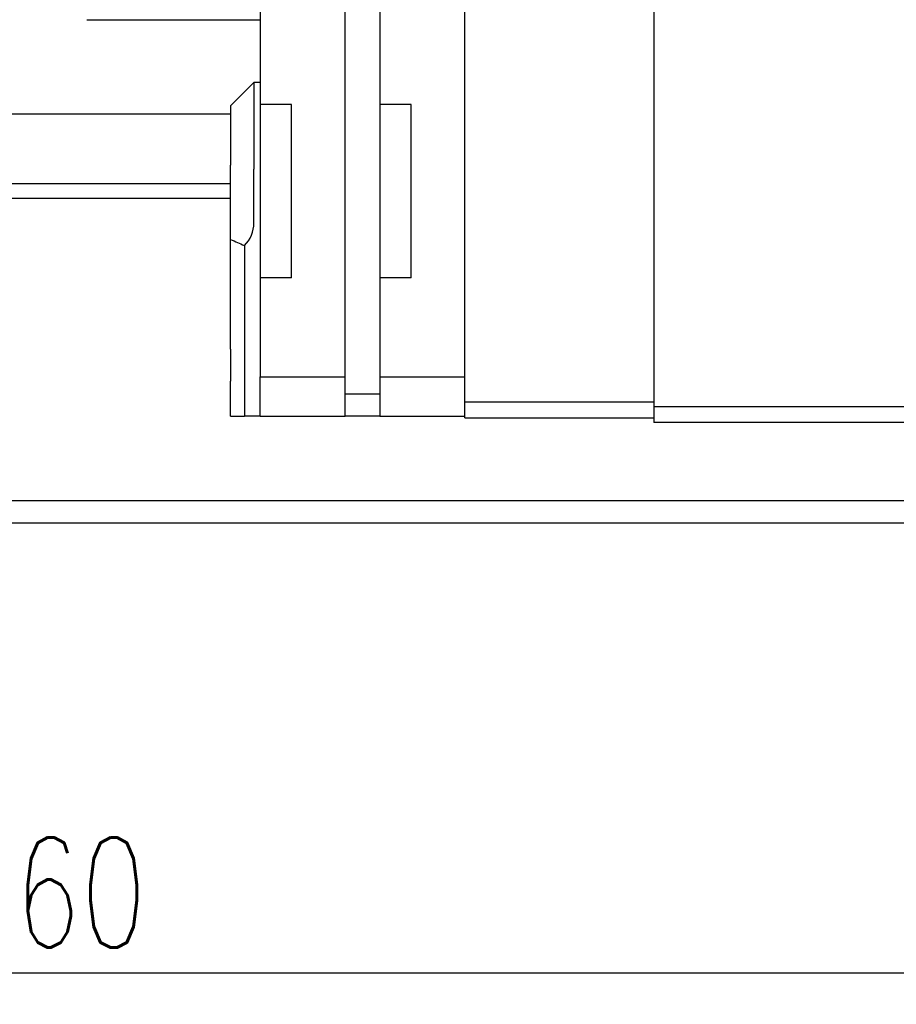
# Model space of a CAD drawing. Header units: millimetres. Extents: x 920 to 1152, y 73 to 164.
# Tile 3 of 49: x 1051 to 1079, y 73 to 104. Entities that reach past the tile are written whole.
import ezdxf

# ---------------------------------------------------------------- set-up
doc = ezdxf.new("R2010")
doc.units = ezdxf.units.MM
doc.header["$LTSCALE"] = 0.15
doc.layers.get('0').update_dxf_attribs({"linetype": 'CONTINUOUS'})
doc.layers.get('Defpoints').update_dxf_attribs({"linetype": 'CONTINUOUS'})
doc.layers.add('2', color=7, linetype='CONTINUOUS')
doc.styles.add('DIM-7', font='SIMPLEX.shx', dxfattribs={"width": 0.7, "bigfont": 'chineset.shx'})
doc.dimstyles.new('CNS', dxfattribs={"dimtxt": 3.5, "dimasz": 2.5, "dimexe": 1, "dimexo": 1.5, "dimgap": 0.09, "dimtad": 0, "dimdsep": 46, "dimtxsty": 'DIM-7', "dimcen": 0.09, "dimclrd": 1, "dimclre": 1, "dimclrt": 4, "dimadec": 0, "dimazin": 0, "dimtfac": 1, "dimtix": 1, "dimtmove": 2, "dimatfit": 3, "dimfxl": 1, "dimtvp": 0.971429, "dimtolj": 1, "dimarcsym": 0})

# ---------------------------------------------------------------- blocks, each defined once
blk = doc.blocks.new('*D28')
at = {"color": 7, "lineweight": -2, "transparency": 16777216}
for p, q in [((1022.648, 84.427), (1022.648, 72.641)), ((1082.648, 84.427), (1082.648, 72.641)), ((1025.148, 73.641), (1080.148, 73.641))]:
    blk.add_line(p, q, dxfattribs=at)
at = {"color": 7, "transparency": 16777216}
for points in [[(1025.148, 74.058), (1025.148, 73.224), (1022.648, 73.641)], [(1080.148, 74.058), (1080.148, 73.224), (1082.648, 73.641)]]:
    blk.add_solid(points, dxfattribs=at)
at = {"layer": 'Defpoints', "color": 0, "transparency": 16777216}
for p in [(1022.648, 85.927), (1082.648, 85.927), (1082.648, 73.641)]:
    blk.add_point(p, dxfattribs=at)
at = {"color": 7, "transparency": 16777216, "insert": (1052.648, 76.191), "char_height": 3.5, "attachment_point": 5, "style": 'DIM-7'}
blk.add_mtext('\\A1;60', dxfattribs=at)

msp = doc.modelspace()

# ---------------------------------------------------------------- linework, layer by layer
at = {"layer": '2', "color": 0, "linetype": 'Continuous'}
for p, q in [((1070.848, 114.927), (1070.848, 91.127)), ((1061.048, 91.327), (1061.048, 111.297)), ((1064.848, 91.277), (1064.848, 110.692)), ((1058.348, 110.02), (1058.348, 101.227)), ((1062.148, 110.02), (1062.148, 91.327)), ((1058.148, 101.927), (1057.408, 101.187)), ((1058.348, 101.927), (1058.148, 101.927)), ((1058.148, 101.927), (1058.148, 101.415)), ((1058.148, 101.415), (1058.148, 99.663)), ((1057.408, 101.187), (1057.408, 101.054)), ((1058.348, 101.227), (1058.348, 95.727)), ((1059.348, 101.227), (1058.348, 101.227)), ((1059.348, 95.727), (1059.348, 101.227)), ((1063.148, 101.227), (1062.148, 101.227)), ((1063.148, 95.727), (1063.148, 101.227)), ((1057.408, 100.927), (1012.648, 100.927)), ((1058.148, 99.663), (1058.148, 99.174)), ((1057.408, 99.174), (1057.408, 99.301)), ((1057.408, 96.947), (1057.408, 99.174)), ((1058.148, 97.465), (1058.148, 99.174)), ((1057.408, 98.714), (1030.663, 98.714)), ((1057.408, 98.24), (1030.834, 98.24)), ((1057.848, 96.72), (1057.848, 95.527)), ((1057.408, 94.782), (1057.408, 95.855)), ((1057.848, 95.527), (1057.848, 94.782)), ((1058.348, 95.727), (1058.348, 92.577)), ((1059.348, 95.727), (1058.348, 95.727)), ((1063.148, 95.727), (1062.148, 95.727)), ((1057.408, 93.455), (1057.408, 94.782)), ((1057.848, 94.782), (1057.848, 93.455)), ((1057.408, 93.455), (1057.408, 92.437)), ((1057.848, 93.455), (1057.848, 92.748)), ((1057.848, 92.748), (1057.848, 91.327)), ((1058.348, 92.577), (1061.048, 92.577)), ((1058.348, 91.327), (1058.348, 92.577)), ((1062.148, 92.577), (1064.848, 92.577)), ((1061.048, 92.034), (1062.148, 92.034)), ((1070.848, 91.777), (1064.848, 91.777)), ((1118.848, 91.627), (1070.848, 91.627)), ((1057.408, 91.327), (1057.848, 91.327)), ((1058.348, 91.327), (1057.848, 91.327)), ((1058.348, 91.327), (1061.048, 91.327)), ((1062.148, 91.327), (1061.048, 91.327)), ((1062.148, 91.327), (1064.848, 91.327)), ((1064.848, 91.277), (1070.848, 91.277)), ((1118.848, 91.127), (1070.848, 91.127)), ((1152.048, 88.641), (1031.822, 88.641)), ((1152.048, 87.927), (1012.648, 87.927))]:
    msp.add_line(p, q, dxfattribs=at)
msp.add_arc((1057.148, 97.465), 1, 314.3485, 0, dxfattribs=at)
msp.add_open_spline([(1052.841, 103.926), (1052.841, 103.926), (1052.873, 103.926), (1052.996, 103.926), (1053.088, 103.926), (1053.32, 103.926), (1053.462, 103.926), (1053.64, 103.926), (1053.661, 103.926), (1053.682, 103.926)], degree=3, knots=[0, 0, 0, 0, 0.319519, 0.319519, 0.639266, 0.639266, 0.959024, 0.959024, 1, 1, 1, 1], dxfattribs=at)
for points in [[(1053.682, 103.926), (1054.954, 103.926), (1057.076, 103.926), (1058.348, 103.926)], [(1057.408, 101.054), (1057.408, 100.47), (1057.408, 99.886), (1057.408, 99.301)], [(1057.408, 96.947), (1057.555, 96.881), (1057.701, 96.816), (1057.847, 96.75)], [(1057.408, 95.855), (1057.408, 96.219), (1057.408, 96.583), (1057.408, 96.947)], [(1057.408, 91.327), (1057.408, 91.697), (1057.408, 92.067), (1057.408, 92.437)]]:
    msp.add_open_spline(points, degree=3, dxfattribs=at)
msp.add_rational_spline([(1057.847, 96.75), (1057.848, 96.74), (1057.848, 96.73), (1057.848, 96.72)], [1, 0.999836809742, 0.999836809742, 1], degree=3, dxfattribs=at)

# ---------------------------------------------------------------- dimensions: what is measured, and where the dimension line sits
at = {"color": 0}
dim = msp.add_linear_dim(base=(1082.648, 73.641), p1=(1022.648, 85.927), p2=(1082.648, 85.927), dimstyle='CNS', override={"dimgap": 0.8, "dimtad": 1, "dimclrd": 7, "dimclre": 7, "dimclrt": 7, "dimadec": 2, "dimazin": 2, "dimtmove": 1}, dxfattribs=at)
dim.commit()
dim.dimension.update_dxf_attribs({"geometry": '*D28', "text_midpoint": (1052.648, 76.191)})

doc.saveas('drawing.dxf')
